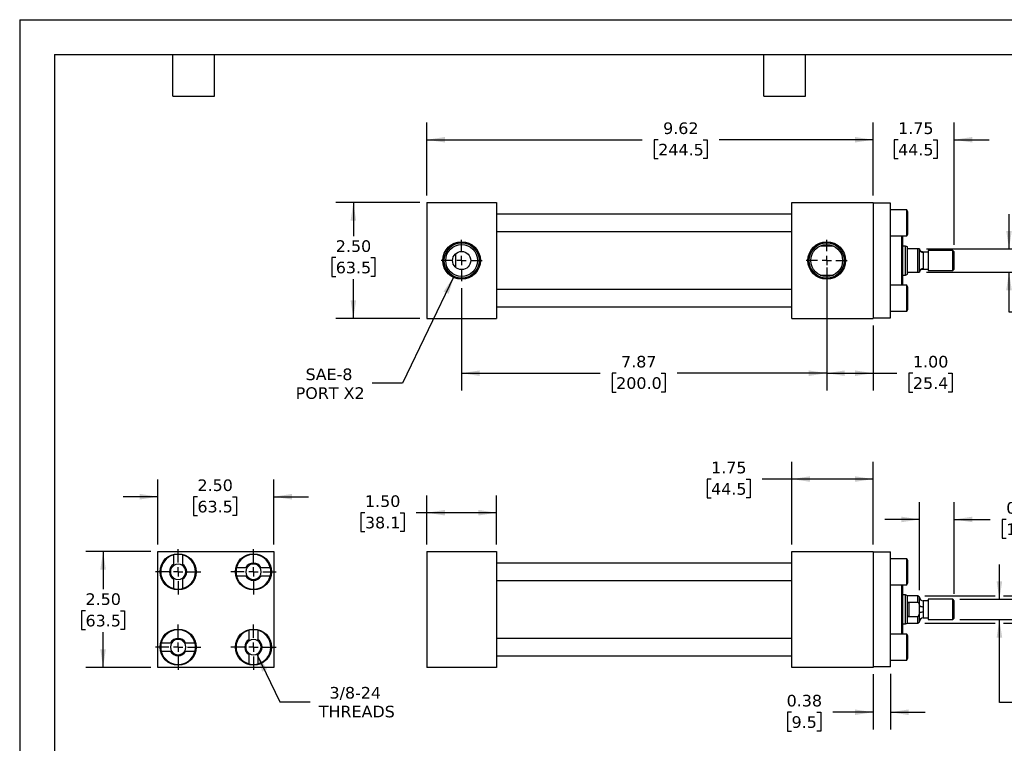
# Model space of a CAD drawing. Header units: inches. Extents: x 0 to 33, y 0 to 25.5.
# Tile 2 of 3: x 0 to 21.2, y 9.9 to 25.5. Entities that reach past the tile are written whole.
import ezdxf

# ---------------------------------------------------------------- set-up
doc = ezdxf.new("R2010")
doc.units = ezdxf.units.IN
doc.header["$LTSCALE"] = 3
doc.header["$MEASUREMENT"] = 0
doc.linetypes.add('SLD-Center', pattern=[0.75, 0.6, -0.05, 0.05, -0.05])
doc.linetypes.add('SLD-Solid', pattern=[0])
doc.layers.add('CENTER', color=40, linetype='SLD-Center')
doc.layers.add('DIMENSIONS', color=140, linetype='SLD-Solid', lineweight=25)
doc.layers.add('TEXT', color=140, linetype='SLD-Solid', lineweight=25)
doc.styles.add('SLDTEXTSTYLE0', font='VERDANA.TTF')
doc.dimstyles.new('SLDDIMSTYLE0', dxfattribs={"dimtxt": 0.254883, "dimasz": 0.39, "dimexe": 0, "dimexo": 0.0625, "dimgap": 0.063721, "dimtad": 0, "dimtih": 1, "dimtoh": 1, "dimrnd": 1e-09, "dimzin": 4, "dimdsep": 46, "dimtxsty": 'SLDTEXTSTYLE0', "dimsah": 1, "dimcen": 0.09, "dimadec": 0, "dimazin": 1, "dimtfac": 1, "dimtofl": 0, "dimtmove": 0, "dimatfit": 3, "dimfxl": 0, "dimfrac": 2, "dimtolj": 1, "dimtzin": 12, "dimarcsym": 0})
doc.dimstyles.new('SLDDIMSTYLE1', dxfattribs={"dimtxt": 0.254883, "dimasz": 0.39, "dimexe": 0, "dimexo": 0.0625, "dimgap": 0.063721, "dimtad": 0, "dimtih": 1, "dimtoh": 1, "dimrnd": 1e-09, "dimzin": 12, "dimdsep": 46, "dimtxsty": 'SLDTEXTSTYLE0', "dimsah": 1, "dimcen": 0.09, "dimadec": 0, "dimazin": 3, "dimtfac": 1, "dimtofl": 0, "dimtmove": 0, "dimatfit": 3, "dimfxl": 0, "dimfrac": 2, "dimtolj": 1, "dimtzin": 12, "dimarcsym": 0})
doc.dimstyles.new('SLDDIMSTYLE2', dxfattribs={"dimtxt": 0.254883, "dimasz": 0.39, "dimexe": 0, "dimexo": 0.0625, "dimgap": 0.063721, "dimtad": 0, "dimtih": 1, "dimtoh": 1, "dimrnd": 1e-09, "dimdsep": 46, "dimtxsty": 'SLDTEXTSTYLE0', "dimsah": 1, "dimcen": 0.09, "dimadec": 0, "dimazin": 2, "dimtfac": 1, "dimtmove": 0, "dimatfit": 0, "dimfxl": 0, "dimfrac": 2, "dimtolj": 1, "dimtzin": 12, "dimarcsym": 0})
doc.dimstyles.new('SLDDIMSTYLE3', dxfattribs={"dimtxt": 0.254883, "dimasz": 0.39, "dimexe": 0, "dimexo": 0.0625, "dimgap": 0.063721, "dimtad": 0, "dimtih": 1, "dimtoh": 1, "dimrnd": 1e-09, "dimzin": 12, "dimdsep": 46, "dimtxsty": 'SLDTEXTSTYLE0', "dimsah": 1, "dimcen": 0.09, "dimadec": 0, "dimazin": 3, "dimtfac": 1, "dimtmove": 0, "dimatfit": 0, "dimfxl": 0, "dimfrac": 2, "dimtolj": 1, "dimtzin": 12, "dimarcsym": 0})
doc.dimstyles.new('SLDDIMSTYLE4', dxfattribs={"dimtxt": 0.254883, "dimasz": 0.39, "dimexe": 0, "dimexo": 0.0625, "dimgap": 0.063721, "dimtad": 0, "dimtih": 1, "dimtoh": 1, "dimrnd": 1e-09, "dimzin": 12, "dimdsep": 46, "dimtxsty": 'SLDTEXTSTYLE0', "dimsah": 1, "dimcen": 0, "dimadec": 0, "dimazin": 3, "dimtfac": 1, "dimtofl": 0, "dimtmove": 0, "dimatfit": 3, "dimfxl": 0, "dimfrac": 2, "dimtolj": 1, "dimtzin": 12, "dimarcsym": 0})
doc.dimstyles.new('SLDDIMSTYLE5', dxfattribs={"dimtxt": 0.254883, "dimasz": 0.39, "dimexe": 0, "dimexo": 0.0625, "dimgap": 0.063721, "dimtad": 0, "dimtih": 1, "dimtoh": 1, "dimrnd": 1e-09, "dimzin": 0, "dimdsep": 46, "dimtxsty": 'SLDTEXTSTYLE0', "dimsah": 1, "dimcen": 0.09, "dimadec": 0, "dimazin": 0, "dimtfac": 1, "dimtmove": 0, "dimatfit": 0, "dimfxl": 0, "dimfrac": 2, "dimtolj": 1, "dimtzin": 12, "dimarcsym": 0})
doc.dimstyles.new('SLDDIMSTYLE6', dxfattribs={"dimtxt": 0.254883, "dimasz": 0.39, "dimexe": 0, "dimexo": 0.0625, "dimgap": 0.063721, "dimtad": 0, "dimtih": 1, "dimtoh": 1, "dimrnd": 1e-09, "dimzin": 4, "dimdsep": 46, "dimtxsty": 'SLDTEXTSTYLE0', "dimsah": 1, "dimcen": 0.09, "dimadec": 0, "dimazin": 1, "dimtfac": 1, "dimtmove": 0, "dimatfit": 0, "dimfxl": 0, "dimfrac": 2, "dimtolj": 1, "dimtzin": 12, "dimarcsym": 0})
doc.dimstyles.new('SLDDIMSTYLE7', dxfattribs={"dimtxt": 0.254883, "dimasz": 0.39, "dimexe": 0, "dimexo": 0.0625, "dimgap": 0.063721, "dimtad": 0, "dimtih": 1, "dimtoh": 1, "dimrnd": 1e-09, "dimzin": 12, "dimdsep": 46, "dimtxsty": 'SLDTEXTSTYLE0', "dimsah": 1, "dimcen": 0, "dimadec": 0, "dimazin": 3, "dimtfac": 1, "dimtofl": 0, "dimtmove": 0, "dimatfit": 3, "dimfxl": 0, "dimfrac": 2, "dimtolj": 1, "dimtzin": 12, "dimarcsym": 0})

# ---------------------------------------------------------------- blocks, each defined once
blk = doc.blocks.new('_D')
at = {"layer": 'DIMENSIONS'}
for p, q in [((8.782, 14.178), (8.782, 15.239)), ((10.282, 14.178), (10.282, 15.239)), ((7.447, 14.864), (7.361, 14.864)), ((7.361, 14.864), (7.361, 14.459)), ((8.204, 14.864), (8.29, 14.864)), ((8.29, 14.864), (8.29, 14.459)), ((8.782, 14.864), (8.55, 14.864)), ((10.282, 14.864), (8.782, 14.864)), ((7.361, 14.459), (7.447, 14.459)), ((8.29, 14.459), (8.204, 14.459))]:
    blk.add_line(p, q, dxfattribs=at)
for points in [[(8.782, 14.864), (9.172, 14.804), (9.172, 14.924)], [(10.282, 14.864), (9.892, 14.924), (9.892, 14.804)]]:
    blk.add_solid(points, dxfattribs=at)
at = {"layer": 'DIMENSIONS', "char_height": 0.25, "attachment_point": 1, "style": 'SLDTEXTSTYLE0'}
for s, insert in [('1.50', (7.447, 15.239)), ('38.1', (7.447, 14.777))]:
    blk.add_mtext(s, dxfattribs=dict(at, insert=insert))
blk = doc.blocks.new('_D_1')
at = {"layer": 'DIMENSIONS'}
for p, q in [((16.656, 14.178), (16.656, 15.965)), ((18.406, 14.178), (18.406, 15.965)), ((14.913, 15.59), (14.827, 15.59)), ((14.827, 15.59), (14.827, 15.184)), ((15.67, 15.59), (15.756, 15.59)), ((15.756, 15.59), (15.756, 15.184)), ((16.656, 15.59), (16.015, 15.59)), ((18.406, 15.59), (16.656, 15.59)), ((14.827, 15.184), (14.913, 15.184)), ((15.756, 15.184), (15.67, 15.184))]:
    blk.add_line(p, q, dxfattribs=at)
for points in [[(16.656, 15.59), (17.046, 15.53), (17.046, 15.65)], [(18.406, 15.59), (18.016, 15.65), (18.016, 15.53)]]:
    blk.add_solid(points, dxfattribs=at)
at = {"layer": 'DIMENSIONS', "char_height": 0.25, "attachment_point": 1, "style": 'SLDTEXTSTYLE0'}
for s, insert in [('1.75', (14.913, 15.964)), ('44.5', (14.913, 15.502))]:
    blk.add_mtext(s, dxfattribs=dict(at, insert=insert))
blk = doc.blocks.new('_D_2')
at = {"layer": 'DIMENSIONS'}
for p, q in [((19.407, 13.193), (19.407, 15.094)), ((20.157, 13.115), (20.157, 15.094)), ((19.407, 14.719), (18.657, 14.719)), ((20.157, 14.719), (20.934, 14.719)), ((21.279, 14.719), (21.194, 14.719)), ((21.194, 14.719), (21.194, 14.314)), ((22.037, 14.719), (22.122, 14.719)), ((22.122, 14.719), (22.122, 14.314)), ((21.194, 14.314), (21.279, 14.314)), ((22.122, 14.314), (22.037, 14.314))]:
    blk.add_line(p, q, dxfattribs=at)
for points in [[(19.407, 14.719), (19.017, 14.779), (19.017, 14.659)], [(20.157, 14.719), (20.547, 14.659), (20.547, 14.779)]]:
    blk.add_solid(points, dxfattribs=at)
at = {"layer": 'DIMENSIONS', "char_height": 0.25, "attachment_point": 1, "style": 'SLDTEXTSTYLE0'}
for s, insert in [('0.75', (21.279, 15.094)), ('19.1', (21.279, 14.632))]:
    blk.add_mtext(s, dxfattribs=dict(at, insert=insert))
blk = doc.blocks.new('_D_3')
at = {"layer": 'DIMENSIONS'}
for p, q in [((21.131, 12.996), (21.131, 13.746)), ((20.275, 12.996), (21.506, 12.996)), ((20.275, 12.559), (21.506, 12.559)), ((21.131, 10.773), (21.131, 12.559)), ((21.881, 10.773), (21.131, 10.773))]:
    blk.add_line(p, q, dxfattribs=at)
for points in [[(21.131, 12.996), (21.191, 13.386), (21.071, 13.386)], [(21.131, 12.559), (21.071, 12.169), (21.191, 12.169)]]:
    blk.add_solid(points, dxfattribs=at)
at = {"layer": 'DIMENSIONS', "char_height": 0.25, "attachment_point": 1, "style": 'SLDTEXTSTYLE0'}
for s, insert in [('7/16-20', (22.062, 11.09)), ('THREAD', (22.052, 10.685))]:
    blk.add_mtext(s, dxfattribs=dict(at, insert=insert))
blk = doc.blocks.new('_D_4')
at = {"layer": 'DIMENSIONS'}
for p, q in [((23.505, 13.868), (22.755, 13.868)), ((22.755, 13.868), (22.755, 13.074)), ((23.965, 13.868), (23.879, 13.868)), ((23.879, 13.868), (23.879, 13.463)), ((24.722, 13.868), (24.808, 13.868)), ((24.808, 13.868), (24.808, 13.463)), ((23.879, 13.463), (23.965, 13.463)), ((24.808, 13.463), (24.722, 13.463)), ((19.525, 13.074), (21.041, 13.074)), ((21.221, 13.074), (23.13, 13.074)), ((19.525, 12.481), (21.041, 12.481)), ((21.221, 12.481), (23.13, 12.481)), ((22.755, 12.481), (22.755, 11.731))]:
    blk.add_line(p, q, dxfattribs=at)
for points in [[(22.755, 13.074), (22.815, 13.464), (22.695, 13.464)], [(22.755, 12.481), (22.695, 12.091), (22.815, 12.091)]]:
    blk.add_solid(points, dxfattribs=at)
at = {"layer": 'DIMENSIONS', "char_height": 0.25, "attachment_point": 1, "style": 'SLDTEXTSTYLE0'}
for s, insert in [('0.59', (23.965, 14.243)), ('15.1', (23.965, 13.781))]:
    blk.add_mtext(s, dxfattribs=dict(at, insert=insert))
blk = doc.blocks.new('_D_5')
at = {"layer": 'DIMENSIONS'}
for p, q in [((18.406, 11.378), (18.406, 10.185)), ((18.781, 11.388), (18.781, 10.185)), ((16.648, 10.56), (16.562, 10.56)), ((16.562, 10.56), (16.562, 10.155)), ((17.193, 10.56), (17.279, 10.56)), ((17.279, 10.56), (17.279, 10.155)), ((18.406, 10.56), (17.539, 10.56)), ((18.781, 10.56), (19.531, 10.56)), ((16.562, 10.155), (16.648, 10.155)), ((17.279, 10.155), (17.193, 10.155))]:
    blk.add_line(p, q, dxfattribs=at)
for points in [[(18.406, 10.56), (18.016, 10.62), (18.016, 10.5)], [(18.781, 10.56), (19.171, 10.5), (19.171, 10.62)]]:
    blk.add_solid(points, dxfattribs=at)
at = {"layer": 'DIMENSIONS', "char_height": 0.25, "attachment_point": 1, "style": 'SLDTEXTSTYLE0'}
for s, insert in [('0.38', (16.542, 10.935)), ('9.5', (16.648, 10.473))]:
    blk.add_mtext(s, dxfattribs=dict(at, insert=insert))
blk = doc.blocks.new('_D_8')
at = {"layer": 'DIMENSIONS'}
for p, q in [((17.406, 20.155), (17.406, 17.499)), ((9.532, 19.711), (9.532, 17.499)), ((9.532, 17.874), (12.52, 17.874)), ((12.865, 17.874), (12.78, 17.874)), ((12.78, 17.874), (12.78, 17.468)), ((13.835, 17.874), (13.92, 17.874)), ((13.92, 17.874), (13.92, 17.468)), ((17.406, 17.874), (14.18, 17.874)), ((12.78, 17.468), (12.865, 17.468)), ((13.92, 17.468), (13.835, 17.468))]:
    blk.add_line(p, q, dxfattribs=at)
for points in [[(9.532, 17.874), (9.922, 17.814), (9.922, 17.934)], [(17.406, 17.874), (17.016, 17.934), (17.016, 17.814)]]:
    blk.add_solid(points, dxfattribs=at)
at = {"layer": 'DIMENSIONS', "char_height": 0.25, "attachment_point": 1, "style": 'SLDTEXTSTYLE0'}
for s, insert in [('7.87', (12.971, 18.248)), ('200.0', (12.865, 17.786))]:
    blk.add_mtext(s, dxfattribs=dict(at, insert=insert))
blk = doc.blocks.new('_D_9')
at = {"layer": 'DIMENSIONS'}
for p, q in [((17.406, 20.155), (17.406, 17.499)), ((18.406, 18.905), (18.406, 17.499)), ((17.406, 17.874), (18.406, 17.874)), ((18.406, 17.874), (18.921, 17.874)), ((19.266, 17.874), (19.18, 17.874)), ((19.18, 17.874), (19.18, 17.468)), ((20.023, 17.874), (20.109, 17.874)), ((20.109, 17.874), (20.109, 17.468)), ((19.18, 17.468), (19.266, 17.468)), ((20.109, 17.468), (20.023, 17.468))]:
    blk.add_line(p, q, dxfattribs=at)
for points in [[(17.406, 17.874), (17.796, 17.814), (17.796, 17.934)], [(18.406, 17.874), (18.016, 17.934), (18.016, 17.814)]]:
    blk.add_solid(points, dxfattribs=at)
at = {"layer": 'DIMENSIONS', "char_height": 0.25, "attachment_point": 1, "style": 'SLDTEXTSTYLE0'}
for s, insert in [('1.00', (19.266, 18.248)), ('25.4', (19.266, 17.786))]:
    blk.add_mtext(s, dxfattribs=dict(at, insert=insert))
blk = doc.blocks.new('_D_10')
at = {"layer": 'DIMENSIONS'}
for p, q in [((9.367, 19.963), (8.255, 17.658)), ((8.255, 17.658), (7.599, 17.658))]:
    blk.add_line(p, q, dxfattribs=at)
blk.add_solid([(9.367, 19.963), (9.144, 19.638), (9.252, 19.586)], dxfattribs=at)
at = {"layer": 'DIMENSIONS', "char_height": 0.25, "attachment_point": 1, "style": 'SLDTEXTSTYLE0'}
for s, insert in [('SAE-8', (6.167, 17.975)), ('PORT X2', (5.953, 17.57))]:
    blk.add_mtext(s, dxfattribs=dict(at, insert=insert))
blk = doc.blocks.new('_D_11')
at = {"layer": 'DIMENSIONS'}
for p, q in [((8.632, 21.555), (6.822, 21.555)), ((7.197, 21.555), (7.197, 20.829)), ((6.818, 20.367), (6.732, 20.367)), ((6.732, 20.367), (6.732, 19.962)), ((7.575, 20.367), (7.661, 20.367)), ((7.661, 20.367), (7.661, 19.962)), ((6.732, 19.962), (6.818, 19.962)), ((7.197, 19.055), (7.197, 19.905)), ((7.661, 19.962), (7.575, 19.962)), ((8.632, 19.055), (6.822, 19.055))]:
    blk.add_line(p, q, dxfattribs=at)
for points in [[(7.197, 21.555), (7.137, 21.165), (7.257, 21.165)], [(7.197, 19.055), (7.257, 19.445), (7.137, 19.445)]]:
    blk.add_solid(points, dxfattribs=at)
at = {"layer": 'DIMENSIONS', "char_height": 0.25, "attachment_point": 1, "style": 'SLDTEXTSTYLE0'}
for s, insert in [('2.50', (6.818, 20.741)), ('63.5', (6.818, 20.279))]:
    blk.add_mtext(s, dxfattribs=dict(at, insert=insert))
blk = doc.blocks.new('_D_12')
at = {"layer": 'DIMENSIONS'}
for p, q in [((18.406, 21.705), (18.406, 23.285)), ((20.157, 20.642), (20.157, 23.285)), ((18.406, 22.91), (17.656, 22.91)), ((18.946, 22.91), (18.86, 22.91)), ((18.86, 22.91), (18.86, 22.505)), ((19.703, 22.91), (19.789, 22.91)), ((19.789, 22.91), (19.789, 22.505)), ((20.157, 22.91), (20.907, 22.91)), ((18.86, 22.505), (18.946, 22.505)), ((19.789, 22.505), (19.703, 22.505))]:
    blk.add_line(p, q, dxfattribs=at)
for points in [[(18.406, 22.91), (18.016, 22.97), (18.016, 22.85)], [(20.157, 22.91), (20.547, 22.85), (20.547, 22.97)]]:
    blk.add_solid(points, dxfattribs=at)
at = {"layer": 'DIMENSIONS', "char_height": 0.25, "attachment_point": 1, "style": 'SLDTEXTSTYLE0'}
for s, insert in [('1.75', (18.946, 23.284)), ('44.5', (18.946, 22.822))]:
    blk.add_mtext(s, dxfattribs=dict(at, insert=insert))
blk = doc.blocks.new('_D_13')
at = {"layer": 'DIMENSIONS'}
for p, q in [((8.782, 21.705), (8.782, 23.285)), ((18.406, 21.705), (18.406, 23.285)), ((8.782, 22.91), (13.427, 22.91)), ((13.772, 22.91), (13.687, 22.91)), ((13.687, 22.91), (13.687, 22.505)), ((14.742, 22.91), (14.827, 22.91)), ((14.827, 22.91), (14.827, 22.505)), ((18.406, 22.91), (15.087, 22.91)), ((13.687, 22.505), (13.772, 22.505)), ((14.827, 22.505), (14.742, 22.505))]:
    blk.add_line(p, q, dxfattribs=at)
for points in [[(8.782, 22.91), (9.172, 22.85), (9.172, 22.97)], [(18.406, 22.91), (18.016, 22.97), (18.016, 22.85)]]:
    blk.add_solid(points, dxfattribs=at)
at = {"layer": 'DIMENSIONS', "char_height": 0.25, "attachment_point": 1, "style": 'SLDTEXTSTYLE0'}
for s, insert in [('9.62', (13.878, 23.284)), ('244.5', (13.772, 22.822))]:
    blk.add_mtext(s, dxfattribs=dict(at, insert=insert))
blk = doc.blocks.new('_D_14')
at = {"layer": 'DIMENSIONS'}
for p, q in [((21.338, 20.555), (21.338, 21.305)), ((19.557, 20.555), (21.713, 20.555)), ((19.557, 20.055), (21.713, 20.055)), ((21.338, 19.193), (21.338, 20.055)), ((22.43, 19.432), (22.345, 19.432)), ((22.345, 19.432), (22.345, 19.027)), ((23.188, 19.432), (23.273, 19.432)), ((23.273, 19.432), (23.273, 19.027)), ((22.088, 19.193), (21.338, 19.193)), ((22.345, 19.027), (22.43, 19.027)), ((23.273, 19.027), (23.188, 19.027))]:
    blk.add_line(p, q, dxfattribs=at)
for points in [[(21.338, 20.555), (21.398, 20.945), (21.278, 20.945)], [(21.338, 20.055), (21.278, 19.665), (21.398, 19.665)]]:
    blk.add_solid(points, dxfattribs=at)
at = {"layer": 'DIMENSIONS', "char_height": 0.25, "attachment_point": 1, "style": 'SLDTEXTSTYLE0'}
for s, insert in [('0.50', (22.43, 19.806)), ('12.7', (22.43, 19.344)), ('FLATS', (22.29, 18.882))]:
    blk.add_mtext(s, dxfattribs=dict(at, insert=insert))
blk = doc.blocks.new('SW_CENTERMARKSYMBOL_0')
at = {"layer": 'CENTER', "color": 0}
for p, q in [((0, 0.2), (0, 0.44375)), ((-0.2, 0), (-0.44375, 0)), ((0, 0), (-0.1, 0)), ((0, 0), (0, 0.1)), ((0, 0), (0, -0.1)), ((0, 0), (0.1, 0)), ((0.2, 0), (0.44375, 0)), ((0, -0.2), (0, -0.44375))]:
    blk.add_line(p, q, dxfattribs=at)
blk = doc.blocks.new('SW_CENTERMARKSYMBOL_1')
at = {"layer": 'CENTER', "color": 0}
for p, q in [((0, 0.2), (0, 0.44375)), ((-0.2, 0), (-0.44375, 0)), ((0, 0), (-0.1, 0)), ((0, 0), (0, 0.1)), ((0, 0), (0, -0.1)), ((0, 0), (0.1, 0)), ((0.2, 0), (0.44375, 0)), ((0, -0.2), (0, -0.44375))]:
    blk.add_line(p, q, dxfattribs=at)
blk = doc.blocks.new('_D_19')
at = {"layer": 'DIMENSIONS'}
for p, q in [((2.98, 14.178), (2.98, 15.584)), ((5.48, 14.178), (5.48, 15.584)), ((2.98, 15.209), (2.23, 15.209)), ((3.834, 15.209), (3.749, 15.209)), ((3.749, 15.209), (3.749, 14.804)), ((4.592, 15.209), (4.677, 15.209)), ((4.677, 15.209), (4.677, 14.804)), ((5.48, 15.209), (6.23, 15.209)), ((3.749, 14.804), (3.834, 14.804)), ((4.677, 14.804), (4.592, 14.804))]:
    blk.add_line(p, q, dxfattribs=at)
for points in [[(2.98, 15.209), (2.59, 15.269), (2.59, 15.149)], [(5.48, 15.209), (5.87, 15.149), (5.87, 15.269)]]:
    blk.add_solid(points, dxfattribs=at)
at = {"layer": 'DIMENSIONS', "char_height": 0.25, "attachment_point": 1, "style": 'SLDTEXTSTYLE0'}
for s, insert in [('2.50', (3.834, 15.583)), ('63.5', (3.834, 15.121))]:
    blk.add_mtext(s, dxfattribs=dict(at, insert=insert))
blk = doc.blocks.new('_D_20')
at = {"layer": 'DIMENSIONS'}
for p, q in [((2.83, 14.028), (1.424, 14.028)), ((1.799, 14.028), (1.799, 13.212)), ((1.42, 12.75), (1.335, 12.75)), ((1.335, 12.75), (1.335, 12.345)), ((2.178, 12.75), (2.263, 12.75)), ((2.263, 12.75), (2.263, 12.345)), ((1.335, 12.345), (1.42, 12.345)), ((2.263, 12.345), (2.178, 12.345)), ((1.799, 11.528), (1.799, 12.288)), ((2.83, 11.528), (1.424, 11.528))]:
    blk.add_line(p, q, dxfattribs=at)
for points in [[(1.799, 14.028), (1.739, 13.638), (1.859, 13.638)], [(1.799, 11.528), (1.859, 11.918), (1.739, 11.918)]]:
    blk.add_solid(points, dxfattribs=at)
at = {"layer": 'DIMENSIONS', "char_height": 0.25, "attachment_point": 1, "style": 'SLDTEXTSTYLE0'}
for s, insert in [('2.50', (1.42, 13.125)), ('63.5', (1.42, 12.662))]:
    blk.add_mtext(s, dxfattribs=dict(at, insert=insert))
blk = doc.blocks.new('_D_21')
at = {"layer": 'DIMENSIONS'}
for p, q in [((5.114, 11.816), (5.609, 10.787)), ((5.609, 10.787), (6.265, 10.787))]:
    blk.add_line(p, q, dxfattribs=at)
blk.add_solid([(5.114, 11.816), (5.229, 11.438), (5.337, 11.49)], dxfattribs=at)
at = {"layer": 'DIMENSIONS', "char_height": 0.25, "attachment_point": 1, "style": 'SLDTEXTSTYLE0'}
for s, insert in [('3/8-24', (6.682, 11.105)), ('THREADS', (6.452, 10.7))]:
    blk.add_mtext(s, dxfattribs=dict(at, insert=insert))
blk = doc.blocks.new('SW_CENTERMARKSYMBOL_6')
at = {"layer": 'CENTER', "color": 0}
for p, q in [((0, 0.2), (0, 0.49)), ((-0.2, 0), (-0.49, 0)), ((0, 0), (-0.1, 0)), ((0, 0), (0, 0.1)), ((0, 0), (0, -0.1)), ((0, 0), (0.1, 0)), ((0.2, 0), (0.49, 0)), ((0, -0.2), (0, -0.49))]:
    blk.add_line(p, q, dxfattribs=at)
blk = doc.blocks.new('SW_CENTERMARKSYMBOL_7')
at = {"layer": 'CENTER', "color": 0}
for p, q in [((0, 0.2), (0, 0.49)), ((-0.2, 0), (-0.49, 0)), ((0, 0), (-0.1, 0)), ((0, 0), (0, 0.1)), ((0, 0), (0, -0.1)), ((0, 0), (0.1, 0)), ((0.2, 0), (0.49, 0)), ((0, -0.2), (0, -0.49))]:
    blk.add_line(p, q, dxfattribs=at)
blk = doc.blocks.new('SW_CENTERMARKSYMBOL_8')
at = {"layer": 'CENTER', "color": 0}
for p, q in [((0, 0.2), (0, 0.49)), ((-0.2, 0), (-0.49, 0)), ((0, 0), (-0.1, 0)), ((0, 0), (0, 0.1)), ((0, 0), (0, -0.1)), ((0, 0), (0.1, 0)), ((0.2, 0), (0.49, 0)), ((0, -0.2), (0, -0.49))]:
    blk.add_line(p, q, dxfattribs=at)
blk = doc.blocks.new('SW_CENTERMARKSYMBOL_9')
at = {"layer": 'CENTER', "color": 0}
for p, q in [((0, 0.2), (0, 0.49)), ((-0.2, 0), (-0.49, 0)), ((0, 0), (-0.1, 0)), ((0, 0), (0, 0.1)), ((0, 0), (0, -0.1)), ((0, 0), (0.1, 0)), ((0.2, 0), (0.49, 0)), ((0, -0.2), (0, -0.49))]:
    blk.add_line(p, q, dxfattribs=at)

msp = doc.modelspace()

# ---------------------------------------------------------------- linework, layer by layer
at = {"color": 7, "linetype": 'SLD-Solid'}
for q in [(0, 0), (33, 25.5)]:
    msp.add_line((0, 25.5), q, dxfattribs=at)
for p, q in [((8.782, 21.555), (8.782, 19.055)), ((8.782, 21.555), (10.282, 21.555)), ((10.282, 21.555), (10.282, 19.055)), ((16.656, 21.555), (18.406, 21.555)), ((16.656, 19.055), (16.656, 21.555)), ((18.406, 21.555), (18.406, 19.055)), ((18.781, 21.545), (18.406, 21.545)), ((18.781, 19.065), (18.781, 21.545)), ((16.656, 21.305), (10.282, 21.305)), ((19.133, 21.398), (18.781, 21.398)), ((19.156, 21.358), (19.133, 21.398)), ((19.133, 20.836), (19.133, 21.398)), ((19.156, 21.117), (19.156, 21.358)), ((19.156, 20.876), (19.156, 21.117)), ((10.282, 20.93), (16.656, 20.93)), ((18.781, 20.836), (19.133, 20.836)), ((19.018, 20.836), (19.018, 20.305)), ((19.038, 20.836), (19.038, 20.305)), ((19.133, 20.836), (19.156, 20.876)), ((17.55, 20.617), (17.263, 20.617)), ((19.103, 20.617), (19.038, 20.617)), ((19.147, 20.601), (19.103, 20.617)), ((19.103, 19.992), (19.103, 20.617)), ((19.147, 20.586), (19.147, 20.601)), ((9.407, 20.155), (9.407, 20.455)), ((19.147, 20.023), (19.147, 20.586)), ((19.375, 20.555), (19.178, 20.555)), ((19.375, 20.055), (19.375, 20.555)), ((19.407, 20.055), (19.407, 20.555)), ((19.595, 20.488), (19.485, 20.488)), ((19.487, 20.479), (19.487, 20.131)), ((20.125, 20.523), (19.595, 20.523)), ((19.595, 20.523), (19.595, 20.086)), ((20.157, 20.492), (20.125, 20.523)), ((20.125, 20.086), (20.125, 20.523)), ((20.157, 20.117), (20.157, 20.492)), ((19.018, 20.305), (19.018, 19.773)), ((19.038, 20.305), (19.038, 19.773)), ((17.263, 19.992), (17.55, 19.992)), ((19.038, 19.992), (19.103, 19.992)), ((19.103, 19.992), (19.147, 20.008)), ((19.147, 20.008), (19.147, 20.023)), ((19.178, 20.055), (19.375, 20.055)), ((19.485, 20.121), (19.595, 20.121)), ((19.595, 20.086), (20.125, 20.086)), ((20.125, 20.086), (20.157, 20.117)), ((19.133, 19.773), (18.781, 19.773)), ((19.156, 19.733), (19.133, 19.773)), ((19.133, 19.211), (19.133, 19.773)), ((16.656, 19.68), (10.282, 19.68)), ((19.156, 19.251), (19.156, 19.733)), ((10.282, 19.305), (16.656, 19.305)), ((18.781, 19.211), (19.133, 19.211)), ((19.133, 19.211), (19.156, 19.251)), ((8.782, 19.055), (10.282, 19.055)), ((16.656, 19.055), (18.406, 19.055)), ((18.406, 19.065), (18.781, 19.065)), ((2.98, 11.528), (2.98, 14.028)), ((2.98, 14.028), (5.48, 14.028)), ((5.48, 14.028), (5.48, 11.528)), ((8.782, 14.028), (10.282, 14.028)), ((8.782, 14.028), (8.782, 11.528)), ((10.282, 14.028), (10.282, 11.528)), ((16.656, 14.028), (18.406, 14.028)), ((16.656, 11.528), (16.656, 14.028)), ((18.406, 14.028), (18.406, 11.528)), ((18.406, 14.018), (18.781, 14.018)), ((18.781, 11.538), (18.781, 14.018)), ((3.324, 13.753), (3.324, 13.953)), ((3.511, 13.953), (3.511, 13.753)), ((19.133, 13.871), (18.781, 13.871)), ((19.156, 13.831), (19.133, 13.871)), ((19.133, 13.309), (19.133, 13.871)), ((19.156, 13.59), (19.156, 13.831)), ((4.679, 13.684), (4.88, 13.684)), ((5.205, 13.684), (5.406, 13.684)), ((16.656, 13.778), (10.282, 13.778)), ((3.324, 13.227), (3.324, 13.428)), ((3.511, 13.428), (3.511, 13.227)), ((4.88, 13.496), (4.679, 13.496)), ((5.406, 13.496), (5.205, 13.496)), ((10.282, 13.403), (16.656, 13.403)), ((19.156, 13.349), (19.156, 13.59)), ((18.781, 13.309), (19.133, 13.309)), ((19.018, 13.309), (19.018, 12.246)), ((19.038, 13.309), (19.038, 12.246)), ((19.133, 13.309), (19.156, 13.349)), ((19.103, 13.09), (19.038, 13.09)), ((19.147, 13.074), (19.103, 13.09)), ((19.103, 12.778), (19.103, 13.09)), ((19.375, 13.074), (19.147, 13.074)), ((19.147, 12.872), (19.147, 13.074)), ((19.407, 13.043), (19.375, 13.074)), ((19.375, 12.937), (19.375, 13.074)), ((19.407, 12.866), (19.407, 13.043)), ((19.595, 12.961), (19.487, 12.961)), ((19.487, 12.961), (19.487, 12.836)), ((20.125, 12.996), (19.595, 12.996)), ((19.595, 12.996), (19.595, 12.778)), ((20.157, 12.965), (20.125, 12.996)), ((20.125, 12.778), (20.125, 12.996)), ((20.157, 12.778), (20.157, 12.965)), ((19.103, 12.465), (19.103, 12.778)), ((19.147, 12.684), (19.147, 12.872)), ((19.178, 12.937), (19.375, 12.937)), ((19.178, 12.937), (19.178, 12.618)), ((19.407, 12.861), (19.407, 12.866)), ((19.407, 12.694), (19.407, 12.861)), ((19.595, 12.778), (19.595, 12.559)), ((20.125, 12.559), (20.125, 12.778)), ((20.157, 12.59), (20.157, 12.778)), ((19.147, 12.481), (19.147, 12.684)), ((19.375, 12.618), (19.178, 12.618)), ((19.375, 12.481), (19.375, 12.618)), ((19.407, 12.689), (19.407, 12.694)), ((19.407, 12.512), (19.407, 12.689)), ((19.487, 12.72), (19.487, 12.594)), ((19.487, 12.594), (19.595, 12.594)), ((19.595, 12.559), (20.125, 12.559)), ((20.125, 12.559), (20.157, 12.59)), ((4.949, 12.128), (4.949, 12.328)), ((5.136, 12.328), (5.136, 12.128)), ((19.038, 12.465), (19.103, 12.465)), ((19.103, 12.465), (19.147, 12.481)), ((19.147, 12.481), (19.375, 12.481)), ((19.375, 12.481), (19.407, 12.512)), ((16.656, 12.153), (10.282, 12.153)), ((19.133, 12.246), (18.781, 12.246)), ((19.156, 12.206), (19.133, 12.246)), ((19.133, 11.684), (19.133, 12.246)), ((19.156, 11.724), (19.156, 12.206)), ((3.054, 12.059), (3.255, 12.059)), ((3.58, 12.059), (3.781, 12.059)), ((3.255, 11.871), (3.054, 11.871)), ((3.781, 11.871), (3.58, 11.871)), ((4.949, 11.602), (4.949, 11.803)), ((5.136, 11.803), (5.136, 11.602)), ((10.282, 11.778), (16.656, 11.778)), ((18.781, 11.684), (19.133, 11.684)), ((19.133, 11.684), (19.156, 11.724)), ((5.48, 11.528), (2.98, 11.528)), ((10.282, 11.528), (8.782, 11.528)), ((18.406, 11.528), (16.656, 11.528)), ((18.781, 11.538), (18.406, 11.538))]:
    msp.add_line(p, q)
at = {"flags": 128}
for points in [[(19.407, 12.861), (19.408, 12.856), (19.413, 12.851), (19.42, 12.847), (19.43, 12.843), (19.442, 12.84), (19.456, 12.838), (19.471, 12.836), (19.487, 12.836)], [(19.487, 12.72), (19.471, 12.719), (19.456, 12.718), (19.442, 12.715), (19.43, 12.712), (19.42, 12.709), (19.413, 12.704), (19.408, 12.699), (19.407, 12.694)]]:
    msp.add_lwpolyline(points, dxfattribs=at)
for centre, radius in [((9.532, 20.305), 0.406), ((9.532, 20.305), 0.379), ((9.532, 20.305), 0.344), ((17.406, 20.305), 0.406), ((17.406, 20.305), 0.379), ((17.406, 20.305), 0.344), ((9.532, 20.305), 0.195), ((3.417, 13.59), 0.39), ((5.042, 13.59), 0.39), ((3.417, 11.965), 0.39), ((5.042, 11.965), 0.39)]:
    msp.add_circle(centre, radius)
for centre, radius, start, end in [((19.485, 20.557), 0.078, 181.5456, 271.4664), ((19.485, 20.053), 0.078, 88.5336, 178.4544), ((3.417, 13.59), 0.375, 104.4775, 255.5225), ((3.417, 13.59), 0.375, 75.5225, 104.4775), ((3.417, 13.59), 0.375, 284.4775, 75.5225), ((5.042, 13.59), 0.375, 14.4775, 165.5225), ((3.417, 13.59), 0.187, 120, 240), ((3.417, 13.59), 0.166, 124.3856, 235.6144), ((3.417, 13.59), 0.166, 55.6144, 124.3856), ((3.417, 13.59), 0.187, 300, 60), ((3.417, 13.59), 0.166, 304.3856, 55.6144), ((5.042, 13.59), 0.375, 165.5225, 194.4775), ((5.042, 13.59), 0.166, 145.6144, 214.3856), ((5.042, 13.59), 0.187, 30, 150), ((5.042, 13.59), 0.166, 34.3856, 145.6144), ((5.042, 13.59), 0.166, 325.6144, 34.3856), ((5.042, 13.59), 0.375, 345.5225, 14.4775), ((3.417, 13.59), 0.166, 235.6144, 304.3856), ((5.042, 13.59), 0.375, 194.4775, 345.5225), ((5.042, 13.59), 0.187, 210, 330), ((5.042, 13.59), 0.166, 214.3856, 325.6144), ((3.417, 13.59), 0.375, 255.5225, 284.4775), ((19.487, 13.041), 0.08, 180, 270), ((19.487, 12.514), 0.08, 90, 180), ((3.417, 11.965), 0.375, 14.4775, 165.5225), ((5.042, 11.965), 0.375, 104.4775, 255.5225), ((5.042, 11.965), 0.375, 75.5225, 104.4775), ((5.042, 11.965), 0.375, 284.4775, 75.5225), ((3.417, 11.965), 0.187, 30, 150), ((3.417, 11.965), 0.166, 34.3856, 145.6144), ((5.042, 11.965), 0.187, 120, 240), ((5.042, 11.965), 0.166, 55.6144, 124.3856), ((5.042, 11.965), 0.187, 300, 60), ((3.417, 11.965), 0.375, 165.5225, 194.4775), ((3.417, 11.965), 0.166, 145.6144, 214.3856), ((3.417, 11.965), 0.166, 325.6144, 34.3856), ((3.417, 11.965), 0.375, 345.5225, 14.4775), ((5.042, 11.965), 0.166, 124.3856, 235.6144), ((5.042, 11.965), 0.166, 304.3856, 55.6144), ((3.417, 11.965), 0.375, 194.4775, 345.5225), ((3.417, 11.965), 0.187, 210, 330), ((3.417, 11.965), 0.166, 214.3856, 325.6144), ((5.042, 11.965), 0.166, 235.6144, 304.3856), ((5.042, 11.965), 0.375, 255.5225, 284.4775)]:
    msp.add_arc(centre, radius, start, end)
for points, knots in [([(19.178, 20.555), (19.174, 20.555), (19.171, 20.555), (19.165, 20.557), (19.162, 20.559), (19.156, 20.563), (19.153, 20.566), (19.149, 20.573), (19.148, 20.576), (19.147, 20.581), (19.147, 20.584), (19.147, 20.586)], [0, 0, 0, 0, 0.125, 0.125, 0.25, 0.25, 0.5, 0.5, 0.75, 0.75, 1, 1, 1, 1]), ([(19.485, 20.488), (19.476, 20.489), (19.458, 20.491), (19.433, 20.506), (19.414, 20.528), (19.409, 20.546), (19.407, 20.555)], [0, 0, 0, 0, 0.2421706, 0.5, 0.7578294, 1, 1, 1, 1]), ([(19.485, 20.488), (19.485, 20.488), (19.486, 20.488), (19.486, 20.488), (19.486, 20.487), (19.486, 20.486), (19.486, 20.484), (19.487, 20.482), (19.487, 20.48), (19.487, 20.479), (19.487, 20.479)], [0, 0, 0, 0, 0.108519, 0.22788, 0.358088, 0.49915, 0.718957, 0.832813, 0.919751, 1, 1, 1, 1]), ([(19.147, 20.023), (19.147, 20.026), (19.147, 20.028), (19.148, 20.034), (19.149, 20.037), (19.153, 20.043), (19.156, 20.046), (19.162, 20.05), (19.165, 20.052), (19.171, 20.054), (19.174, 20.055), (19.178, 20.055)], [0, 0, 0, 0, 0.25, 0.25, 0.5, 0.5, 0.75, 0.75, 0.875, 0.875, 1, 1, 1, 1]), ([(19.407, 20.055), (19.409, 20.063), (19.414, 20.081), (19.433, 20.103), (19.458, 20.118), (19.476, 20.12), (19.485, 20.121)], [0, 0, 0, 0, 0.242171, 0.5, 0.757829, 1, 1, 1, 1]), ([(19.487, 20.131), (19.487, 20.13), (19.487, 20.129), (19.487, 20.127), (19.486, 20.125), (19.486, 20.123), (19.486, 20.121), (19.486, 20.121), (19.485, 20.121)], [0, 0, 0, 0, 0.080398, 0.167713, 0.281544, 0.502386, 0.772635, 1, 1, 1, 1]), ([(19.147, 12.872), (19.147, 12.878), (19.147, 12.885), (19.148, 12.898), (19.149, 12.905), (19.153, 12.917), (19.156, 12.923), (19.162, 12.931), (19.165, 12.933), (19.171, 12.936), (19.174, 12.937), (19.178, 12.937)], [0, 0, 0, 0, 0.25, 0.25, 0.5, 0.5, 0.75, 0.75, 0.875, 0.875, 1, 1, 1, 1]), ([(19.487, 12.836), (19.487, 12.834), (19.487, 12.831), (19.487, 12.826), (19.486, 12.818), (19.486, 12.806), (19.486, 12.792), (19.486, 12.782), (19.485, 12.778)], [0, 0, 0, 0, 0.080398, 0.167713, 0.281544, 0.502386, 0.772635, 1, 1, 1, 1]), ([(19.485, 12.778), (19.485, 12.776), (19.486, 12.771), (19.486, 12.764), (19.486, 12.756), (19.486, 12.747), (19.486, 12.738), (19.487, 12.73), (19.487, 12.724), (19.487, 12.721), (19.487, 12.72)], [0, 0, 0, 0, 0.1085195, 0.22788, 0.3580883, 0.4991496, 0.7189574, 0.832813, 0.9197511, 1, 1, 1, 1]), ([(19.178, 12.618), (19.174, 12.618), (19.171, 12.619), (19.165, 12.623), (19.162, 12.625), (19.156, 12.633), (19.153, 12.638), (19.149, 12.651), (19.148, 12.657), (19.147, 12.67), (19.147, 12.677), (19.147, 12.684)], [0, 0, 0, 0, 0.125, 0.125, 0.25, 0.25, 0.5, 0.5, 0.75, 0.75, 1, 1, 1, 1])]:
    msp.add_open_spline(points, degree=3, knots=knots)
for points in [[(19.407, 20.555), (19.398, 20.555), (19.388, 20.555), (19.375, 20.555)], [(19.375, 20.055), (19.388, 20.055), (19.398, 20.055), (19.407, 20.055)], [(3.324, 13.727), (3.324, 13.736), (3.324, 13.744), (3.324, 13.753)], [(3.511, 13.727), (3.511, 13.736), (3.511, 13.744), (3.511, 13.753)], [(4.905, 13.684), (4.897, 13.684), (4.888, 13.684), (4.88, 13.684)], [(5.179, 13.684), (5.188, 13.684), (5.196, 13.684), (5.205, 13.684)], [(3.324, 13.453), (3.324, 13.445), (3.324, 13.436), (3.324, 13.428)], [(3.511, 13.453), (3.511, 13.445), (3.511, 13.436), (3.511, 13.428)], [(4.905, 13.496), (4.897, 13.496), (4.888, 13.496), (4.88, 13.496)], [(5.179, 13.496), (5.188, 13.496), (5.196, 13.496), (5.205, 13.496)], [(19.375, 12.937), (19.388, 12.914), (19.398, 12.891), (19.407, 12.866)], [(19.375, 12.618), (19.388, 12.641), (19.398, 12.665), (19.407, 12.689)], [(4.949, 12.102), (4.949, 12.111), (4.949, 12.119), (4.949, 12.128)], [(5.136, 12.102), (5.136, 12.111), (5.136, 12.119), (5.136, 12.128)], [(3.28, 12.059), (3.272, 12.059), (3.263, 12.059), (3.255, 12.059)], [(3.554, 12.059), (3.563, 12.059), (3.571, 12.059), (3.58, 12.059)], [(3.28, 11.871), (3.272, 11.871), (3.263, 11.871), (3.255, 11.871)], [(3.554, 11.871), (3.563, 11.871), (3.571, 11.871), (3.58, 11.871)], [(4.949, 11.828), (4.949, 11.82), (4.949, 11.811), (4.949, 11.803)], [(5.136, 11.828), (5.136, 11.82), (5.136, 11.811), (5.136, 11.803)]]:
    msp.add_open_spline(points, degree=3)
at = {"layer": 'TEXT'}
for p, q in [((0.75, 24.75), (32.25, 24.75)), ((0.75, 24.75), (0.75, 0.75)), ((3.3, 23.85), (3.3, 24.75)), ((4.2, 23.85), (4.2, 24.75)), ((16.05, 23.85), (16.05, 24.75)), ((16.95, 23.85), (16.95, 24.75)), ((3.3, 23.85), (4.2, 23.85)), ((16.05, 23.85), (16.95, 23.85))]:
    msp.add_line(p, q, dxfattribs=at)

# ---------------------------------------------------------------- block references
at = {"layer": 'CENTER'}
for name, p in [('SW_CENTERMARKSYMBOL_0', (9.532, 20.305)), ('SW_CENTERMARKSYMBOL_1', (17.406, 20.305)), ('SW_CENTERMARKSYMBOL_8', (3.417, 13.59)), ('SW_CENTERMARKSYMBOL_7', (5.042, 13.59)), ('SW_CENTERMARKSYMBOL_9', (3.417, 11.965)), ('SW_CENTERMARKSYMBOL_6', (5.042, 11.965))]:
    msp.add_blockref(name, p, dxfattribs=at)

# ---------------------------------------------------------------- dimensions: what is measured, and where the dimension line sits
at = {"layer": 'DIMENSIONS'}
for base, p1, p2, dimstyle, picture, middle in [((8.782, 22.91), (18.406, 21.555), (8.782, 21.555), 'SLDDIMSTYLE1', '_D_13', (14.257, 22.91)), ((20.157, 22.91), (18.406, 21.555), (20.157, 20.492), 'SLDDIMSTYLE3', '_D_12', (19.324, 22.91)), ((9.532, 17.874), (17.406, 20.305), (9.532, 19.861), 'SLDDIMSTYLE1', '_D_8', (13.35, 17.874)), ((18.406, 17.874), (17.406, 20.305), (18.406, 19.055), 'SLDDIMSTYLE0', '_D_9', (19.645, 17.874)), ((18.406, 15.59), (16.656, 14.028), (18.406, 14.028), 'SLDDIMSTYLE1', '_D_1', (15.291, 15.59)), ((5.48, 15.209), (2.98, 14.028), (5.48, 14.028), 'SLDDIMSTYLE6', '_D_19', (4.213, 15.209)), ((10.282, 14.864), (8.782, 14.028), (10.282, 14.028), 'SLDDIMSTYLE0', '_D', (7.826, 14.864)), ((19.407, 14.719), (20.157, 12.965), (19.407, 13.043), 'SLDDIMSTYLE2', '_D_2', (21.658, 14.719)), ((18.406386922, 10.56010905), (18.781386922, 11.537727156), (18.406386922, 11.527727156), 'SLDDIMSTYLE2', '_D_5', (16.920636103, 10.56010905))]:
    dim = msp.add_linear_dim(base=base, p1=p1, p2=p2, dimstyle=dimstyle, dxfattribs=at)
    dim.commit()
    dim.dimension.update_dxf_attribs({"geometry": picture, "text_midpoint": middle, "dimtype": 160})
for base, p1, p2, dimstyle, picture, middle in [((7.197, 19.055), (8.782, 21.555), (8.782, 19.055), 'SLDDIMSTYLE0', '_D_11', (7.197, 20.367)), ((22.755, 12.481), (19.375, 13.074), (19.375, 12.481), 'SLDDIMSTYLE2', '_D_4', (22.755, 13.868)), ((1.799, 14.028), (2.98, 11.528), (2.98, 14.028), 'SLDDIMSTYLE0', '_D_20', (1.799, 12.75))]:
    dim = msp.add_linear_dim(base=base, p1=p1, p2=p2, angle=90, dimstyle=dimstyle, dxfattribs=at)
    dim.commit()
    dim.dimension.update_dxf_attribs({"geometry": picture, "text_midpoint": middle, "dimtype": 160})
for base, p1, p2, text, dimstyle, picture, middle in [((21.338, 20.555), (19.407, 20.055), (19.407, 20.555), '<>\\PFLATS', 'SLDDIMSTYLE5', '_D_14', (21.338, 19.193)), ((21.131, 12.559), (20.125, 12.996), (20.125, 12.559), '7/16-20\\PTHREAD', 'SLDDIMSTYLE3', '_D_3', (21.131, 10.773))]:
    dim = msp.add_linear_dim(base=base, p1=p1, p2=p2, angle=90, text=text, dimstyle=dimstyle, dxfattribs=at)
    dim.commit()
    dim.dimension.update_dxf_attribs({"geometry": picture, "text_midpoint": middle, "dimtype": 160})
dim = msp.add_diameter_dim_2p(p1=(9.696, 20.646), p2=(9.367, 19.963), text='SAE-8\\PPORT X2', dimstyle='SLDDIMSTYLE4', override={"dimpost": '<>'}, dxfattribs=at)
dim.commit()
dim.dimension.update_dxf_attribs({"geometry": '_D_10', "text_midpoint": (6.682, 17.658), "dimtype": 163})
dim = msp.add_radius_dim(center=(5.042, 11.965), mpoint=(5.114, 11.816), text='3/8-24\\PTHREADS', dimstyle='SLDDIMSTYLE7', dxfattribs=at)
dim.commit()
dim.dimension.update_dxf_attribs({"geometry": '_D_21', "text_midpoint": (7.258, 10.787), "dimtype": 164})

doc.saveas('drawing.dxf')
